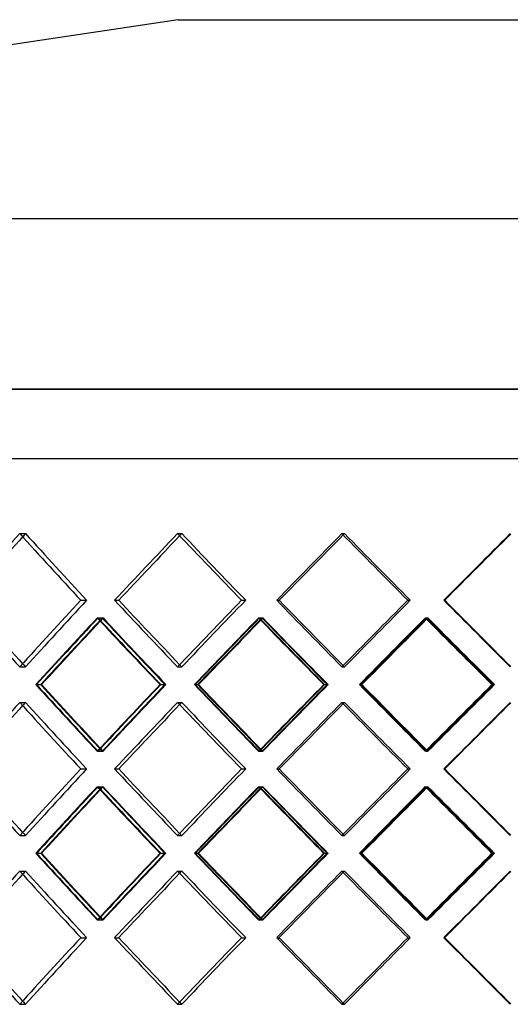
# Model space of a CAD drawing. Header units: millimetres. Extents: x -380 to 380, y -180 to 181.
# Tile 7 of 15: x -105 to -15, y 1 to 181. Entities that reach past the tile are written whole.
import ezdxf

# ---------------------------------------------------------------- set-up
doc = ezdxf.new("R2010")
doc.units = ezdxf.units.MM
doc.layers.add('HIDDEN', color=7, linetype='Continuous')
doc.layers.add('THICK', color=7, linetype='Continuous')

msp = doc.modelspace()

# ---------------------------------------------------------------- linework, layer by layer
at = {"layer": 'HIDDEN'}
for p, q in [((0, 113.14), (-380, 113.14)), ((-243.75, 100.5), (0, 100.5)), ((-104.85, 86.77), (-103.78, 86.77)), ((-104.85, 86.77), (-103.78, 86.77)), ((-76.1, 86.77), (-75.32, 86.77)), ((-76.1, 86.77), (-75.32, 86.77)), ((-46.14, 86.77), (-45.67, 86.77)), ((-46.14, 86.77), (-45.67, 86.77)), ((-93.72, 74.62), (-92.66, 74.62)), ((-93.72, 74.62), (-92.66, 74.62)), ((-87.56, 74.62), (-86.79, 74.62)), ((-64.45, 74.62), (-63.67, 74.62)), ((-64.45, 74.62), (-63.67, 74.62)), ((-58.02, 74.62), (-57.55, 74.62)), ((-34.15, 74.62), (-33.68, 74.62)), ((-34.15, 74.62), (-33.68, 74.62)), ((-27.57, 74.62), (-27.41, 74.62)), ((-90.72, 71.39), (-89.66, 71.39)), ((-90.58, 71.39), (-89.8, 71.39)), ((-61.32, 71.39), (-60.54, 71.39)), ((-61.16, 71.39), (-60.69, 71.39)), ((-30.94, 71.39), (-30.47, 71.39)), ((-30.78, 71.39), (-30.63, 71.39)), ((-104.85, 62.46), (-103.78, 62.46)), ((-104.85, 62.46), (-103.78, 62.46)), ((-76.1, 62.46), (-75.32, 62.46)), ((-76.1, 62.46), (-75.32, 62.46)), ((-46.14, 62.46), (-45.67, 62.46)), ((-46.14, 62.46), (-45.67, 62.46)), ((-101.81, 59.23), (-101.03, 59.23)), ((-79.28, 59.23), (-78.2, 59.23)), ((-79.16, 59.23), (-78.39, 59.23)), ((-72.9, 59.23), (-72.43, 59.23)), ((-49.43, 59.23), (-48.65, 59.23)), ((-49.31, 59.23), (-48.84, 59.23)), ((-42.85, 59.23), (-42.69, 59.23)), ((-18.81, 59.23), (-18.33, 59.23)), ((-18.69, 59.23), (-18.53, 59.23)), ((-104.85, 56), (-103.78, 56)), ((-104.85, 56), (-103.78, 56)), ((-76.1, 56), (-75.32, 56)), ((-76.1, 56), (-75.32, 56)), ((-46.14, 56), (-45.67, 56)), ((-46.14, 56), (-45.67, 56)), ((-90.72, 47.08), (-89.66, 47.08)), ((-90.58, 47.08), (-89.8, 47.08)), ((-61.32, 47.08), (-60.54, 47.08)), ((-61.16, 47.08), (-60.69, 47.08)), ((-30.94, 47.08), (-30.47, 47.08)), ((-30.78, 47.08), (-30.63, 47.08)), ((-93.72, 43.85), (-92.66, 43.85)), ((-93.72, 43.85), (-92.66, 43.85)), ((-87.56, 43.85), (-86.79, 43.85)), ((-64.45, 43.85), (-63.67, 43.85)), ((-64.45, 43.85), (-63.67, 43.85)), ((-58.02, 43.85), (-57.55, 43.85)), ((-34.15, 43.85), (-33.68, 43.85)), ((-34.15, 43.85), (-33.68, 43.85)), ((-27.57, 43.85), (-27.41, 43.85)), ((-90.72, 40.62), (-89.66, 40.62)), ((-90.58, 40.62), (-89.8, 40.62)), ((-61.32, 40.62), (-60.54, 40.62)), ((-61.16, 40.62), (-60.69, 40.62)), ((-30.94, 40.62), (-30.47, 40.62)), ((-30.78, 40.62), (-30.63, 40.62)), ((-104.85, 31.7), (-103.78, 31.7)), ((-104.85, 31.7), (-103.78, 31.7)), ((-76.1, 31.7), (-75.32, 31.7)), ((-76.1, 31.7), (-75.32, 31.7)), ((-46.14, 31.7), (-45.67, 31.7)), ((-46.14, 31.7), (-45.67, 31.7)), ((-101.81, 28.47), (-101.03, 28.47)), ((-79.28, 28.47), (-78.2, 28.47)), ((-79.16, 28.47), (-78.39, 28.47)), ((-72.9, 28.47), (-72.43, 28.47)), ((-49.43, 28.47), (-48.65, 28.47)), ((-49.31, 28.47), (-48.84, 28.47)), ((-42.85, 28.47), (-42.69, 28.47)), ((-18.81, 28.47), (-18.33, 28.47)), ((-18.69, 28.47), (-18.53, 28.47)), ((-104.85, 25.24), (-103.78, 25.24)), ((-104.85, 25.24), (-103.78, 25.24)), ((-76.1, 25.24), (-75.32, 25.24)), ((-76.1, 25.24), (-75.32, 25.24)), ((-46.14, 25.24), (-45.67, 25.24)), ((-46.14, 25.24), (-45.67, 25.24)), ((-90.72, 16.31), (-89.66, 16.31)), ((-90.58, 16.31), (-89.8, 16.31)), ((-61.32, 16.31), (-60.54, 16.31)), ((-61.16, 16.31), (-60.69, 16.31)), ((-30.94, 16.31), (-30.47, 16.31)), ((-30.78, 16.31), (-30.63, 16.31)), ((-93.72, 13.08), (-92.66, 13.08)), ((-93.72, 13.08), (-92.66, 13.08)), ((-87.56, 13.08), (-86.79, 13.08)), ((-64.45, 13.08), (-63.67, 13.08)), ((-64.45, 13.08), (-63.67, 13.08)), ((-58.02, 13.08), (-57.55, 13.08)), ((-34.15, 13.08), (-33.68, 13.08)), ((-34.15, 13.08), (-33.68, 13.08)), ((-27.57, 13.08), (-27.41, 13.08)), ((-104.85, 0.93), (-103.78, 0.93)), ((-104.85, 0.93), (-103.78, 0.93)), ((-76.1, 0.93), (-75.32, 0.93)), ((-76.1, 0.93), (-75.32, 0.93)), ((-46.14, 0.93), (-45.67, 0.93)), ((-46.14, 0.93), (-45.67, 0.93))]:
    msp.add_line(p, q, dxfattribs=at)
for centre, major_axis, ratio, start_param, end_param in [((0, 86.77), (237.88, 237.88), 0.223526, 1.790708, 1.793121), ((0, 86.77), (237.88, -237.88), 0.223526, -1.790708, -1.740832), ((0, 86.77), (-237.88, 237.88), 0.223526, 1.350885, 1.400761), ((0, 86.77), (-243.22, -243.22), 0.158384, -1.413717, -1.364348), ((0, 86.77), (240.75, 240.75), 0.158384, 1.727876, 1.729542), ((0, 86.77), (240.75, -240.75), 0.158384, -1.727876, -1.678), ((0, 86.77), (-240.75, 240.75), 0.158384, 1.413717, 1.463593), ((0, 86.77), (-245.16, -245.16), 0.094528, -1.476549, -1.427179), ((0, 86.77), (242.67, 242.67), 0.094528, 1.665044, 1.666022), ((0, 86.77), (242.67, -242.67), 0.094528, -1.665044, -1.615168), ((0, 86.77), (-242.67, 242.67), 0.094528, 1.476549, 1.526424), ((0, 86.77), (-246.13, -246.13), 0.031426, -1.53938, -1.490011), ((0, 62.46), (237.88, 237.88), 0.223526, 1.740832, 1.790708), ((0, 62.46), (-237.88, -237.88), 0.223526, -1.400761, -1.350885), ((0, 62.46), (-243.22, 243.22), 0.158384, 1.364348, 1.413717), ((0, 62.46), (240.75, 240.75), 0.158384, 1.678, 1.727876), ((0, 62.46), (-240.75, -240.75), 0.158384, -1.463593, -1.413717), ((0, 62.46), (-245.16, 245.16), 0.094528, 1.427179, 1.476549), ((0, 62.46), (242.67, 242.67), 0.094528, 1.615168, 1.665044), ((0, 62.46), (-242.67, -242.67), 0.094528, -1.526424, -1.476549), ((0, 62.46), (-246.13, 246.13), 0.031426, 1.490011, 1.53938), ((0, 86.77), (-243.22, -243.22), 0.158384, -1.351206, -1.301663), ((0, 86.77), (-240.75, -240.75), 0.158384, -1.350564, -1.300509), ((0, 56), (-243.22, 243.22), 0.158384, 1.351206, 1.400595), ((0, 56), (237.88, 237.88), 0.223526, 1.727555, 1.729908), ((0, 56), (-240.75, 240.75), 0.158384, 1.350564, 1.40046), ((0, 86.77), (237.88, -237.88), 0.223526, -1.727555, -1.6775), ((0, 86.77), (-245.16, -245.16), 0.094528, -1.414037, -1.364495), ((0, 86.77), (-242.67, -242.67), 0.094528, -1.413395, -1.363341), ((0, 56), (-245.16, 245.16), 0.094528, 1.414037, 1.463427), ((0, 56), (240.75, 240.75), 0.158384, 1.664723, 1.666362), ((0, 56), (-242.67, 242.67), 0.094528, 1.413395, 1.463292), ((0, 86.77), (240.75, -240.75), 0.158384, -1.664723, -1.614668), ((0, 86.77), (-246.13, -246.13), 0.031426, -1.476869, -1.427327), ((0, 86.77), (-243.63, -243.63), 0.031426, -1.476227, -1.426172), ((0, 56), (-246.13, 246.13), 0.031426, 1.476869, 1.526259), ((0, 56), (242.67, 242.67), 0.094528, 1.601891, 1.602861), ((0, 56), (-243.63, 243.63), 0.031426, 1.476227, 1.526124), ((0, 86.77), (242.67, -242.67), 0.094528, -1.601891, -1.551836), ((0, 62.46), (237.88, -237.88), 0.223526, -1.793121, -1.790708), ((0, 62.46), (240.75, -240.75), 0.158384, -1.729542, -1.727876), ((0, 62.46), (242.67, -242.67), 0.094528, -1.666022, -1.665044), ((0, 31.7), (-243.22, 243.22), 0.158384, 1.301663, 1.351206), ((0, 31.7), (-240.75, 240.75), 0.158384, 1.300509, 1.350564), ((0, 62.46), (-243.22, -243.22), 0.158384, -1.400595, -1.351206), ((0, 62.46), (-240.75, -240.75), 0.158384, -1.40046, -1.350564), ((0, 31.7), (237.88, 237.88), 0.223526, 1.6775, 1.727555), ((0, 31.7), (-245.16, 245.16), 0.094528, 1.364495, 1.414037), ((0, 31.7), (-242.67, 242.67), 0.094528, 1.363341, 1.413395), ((0, 62.46), (-245.16, -245.16), 0.094528, -1.463427, -1.414037), ((0, 62.46), (-242.67, -242.67), 0.094528, -1.463292, -1.413395), ((0, 31.7), (240.75, 240.75), 0.158384, 1.614668, 1.664723), ((0, 31.7), (-246.13, 246.13), 0.031426, 1.427327, 1.476869), ((0, 31.7), (-243.63, 243.63), 0.031426, 1.426172, 1.476227), ((0, 62.46), (-246.13, -246.13), 0.031426, -1.526259, -1.476869), ((0, 62.46), (-243.63, -243.63), 0.031426, -1.526124, -1.476227), ((0, 31.7), (242.67, 242.67), 0.094528, 1.551836, 1.601891), ((0, 56), (237.88, 237.88), 0.223526, 1.790708, 1.793121), ((0, 56), (237.88, -237.88), 0.223526, -1.790708, -1.740832), ((0, 56), (-237.88, 237.88), 0.223526, 1.350885, 1.400761), ((0, 56), (-243.22, -243.22), 0.158384, -1.413717, -1.364348), ((0, 56), (240.75, 240.75), 0.158384, 1.727876, 1.729542), ((0, 56), (240.75, -240.75), 0.158384, -1.727876, -1.678), ((0, 56), (-240.75, 240.75), 0.158384, 1.413717, 1.463593), ((0, 56), (-245.16, -245.16), 0.094528, -1.476549, -1.427179), ((0, 56), (242.67, 242.67), 0.094528, 1.665044, 1.666022), ((0, 56), (242.67, -242.67), 0.094528, -1.665044, -1.615168), ((0, 56), (-242.67, 242.67), 0.094528, 1.476549, 1.526424), ((0, 56), (-246.13, -246.13), 0.031426, -1.53938, -1.490011), ((0, 62.46), (237.88, -237.88), 0.223526, -1.729908, -1.727555), ((0, 62.46), (240.75, -240.75), 0.158384, -1.666362, -1.664723), ((0, 62.46), (242.67, -242.67), 0.094528, -1.602861, -1.601891), ((0, 31.7), (237.88, 237.88), 0.223526, 1.740832, 1.790708), ((0, 31.7), (-237.88, -237.88), 0.223526, -1.400761, -1.350885), ((0, 31.7), (-243.22, 243.22), 0.158384, 1.364348, 1.413717), ((0, 31.7), (240.75, 240.75), 0.158384, 1.678, 1.727876), ((0, 31.7), (-240.75, -240.75), 0.158384, -1.463593, -1.413717), ((0, 31.7), (-245.16, 245.16), 0.094528, 1.427179, 1.476549), ((0, 31.7), (242.67, 242.67), 0.094528, 1.615168, 1.665044), ((0, 31.7), (-242.67, -242.67), 0.094528, -1.526424, -1.476549), ((0, 31.7), (-246.13, 246.13), 0.031426, 1.490011, 1.53938), ((0, 56), (-243.22, -243.22), 0.158384, -1.351206, -1.301663), ((0, 56), (-240.75, -240.75), 0.158384, -1.350564, -1.300509), ((0, 25.24), (-243.22, 243.22), 0.158384, 1.351206, 1.400595), ((0, 25.24), (237.88, 237.88), 0.223526, 1.727555, 1.729908), ((0, 25.24), (-240.75, 240.75), 0.158384, 1.350564, 1.40046), ((0, 56), (237.88, -237.88), 0.223526, -1.727555, -1.6775), ((0, 56), (-245.16, -245.16), 0.094528, -1.414037, -1.364495), ((0, 56), (-242.67, -242.67), 0.094528, -1.413395, -1.363341), ((0, 25.24), (-245.16, 245.16), 0.094528, 1.414037, 1.463427), ((0, 25.24), (240.75, 240.75), 0.158384, 1.664723, 1.666362), ((0, 25.24), (-242.67, 242.67), 0.094528, 1.413395, 1.463292), ((0, 56), (240.75, -240.75), 0.158384, -1.664723, -1.614668), ((0, 56), (-246.13, -246.13), 0.031426, -1.476869, -1.427327), ((0, 56), (-243.63, -243.63), 0.031426, -1.476227, -1.426172), ((0, 25.24), (-246.13, 246.13), 0.031426, 1.476869, 1.526259), ((0, 25.24), (242.67, 242.67), 0.094528, 1.601891, 1.602861), ((0, 25.24), (-243.63, 243.63), 0.031426, 1.476227, 1.526124), ((0, 56), (242.67, -242.67), 0.094528, -1.601891, -1.551836), ((0, 31.7), (237.88, -237.88), 0.223526, -1.793121, -1.790708), ((0, 31.7), (240.75, -240.75), 0.158384, -1.729542, -1.727876), ((0, 31.7), (242.67, -242.67), 0.094528, -1.666022, -1.665044), ((0, 0.93), (-243.22, 243.22), 0.158384, 1.301663, 1.351206), ((0, 0.93), (-240.75, 240.75), 0.158384, 1.300509, 1.350564), ((0, 31.7), (-243.22, -243.22), 0.158384, -1.400595, -1.351206), ((0, 31.7), (-240.75, -240.75), 0.158384, -1.40046, -1.350564), ((0, 0.93), (237.88, 237.88), 0.223526, 1.6775, 1.727555), ((0, 0.93), (-245.16, 245.16), 0.094528, 1.364495, 1.414037), ((0, 0.93), (-242.67, 242.67), 0.094528, 1.363341, 1.413395), ((0, 31.7), (-245.16, -245.16), 0.094528, -1.463427, -1.414037), ((0, 31.7), (-242.67, -242.67), 0.094528, -1.463292, -1.413395), ((0, 0.93), (240.75, 240.75), 0.158384, 1.614668, 1.664723), ((0, 0.93), (-246.13, 246.13), 0.031426, 1.427327, 1.476869), ((0, 0.93), (-243.63, 243.63), 0.031426, 1.426172, 1.476227), ((0, 31.7), (-246.13, -246.13), 0.031426, -1.526259, -1.476869), ((0, 31.7), (-243.63, -243.63), 0.031426, -1.526124, -1.476227), ((0, 0.93), (242.67, 242.67), 0.094528, 1.551836, 1.601891), ((0, 25.24), (237.88, 237.88), 0.223526, 1.790708, 1.793121), ((0, 25.24), (237.88, -237.88), 0.223526, -1.790708, -1.740832), ((0, 25.24), (-237.88, 237.88), 0.223526, 1.350885, 1.400761), ((0, 25.24), (-243.22, -243.22), 0.158384, -1.413717, -1.364348), ((0, 25.24), (240.75, 240.75), 0.158384, 1.727876, 1.729542), ((0, 25.24), (240.75, -240.75), 0.158384, -1.727876, -1.678), ((0, 25.24), (-240.75, 240.75), 0.158384, 1.413717, 1.463593), ((0, 25.24), (-245.16, -245.16), 0.094528, -1.476549, -1.427179), ((0, 25.24), (242.67, 242.67), 0.094528, 1.665044, 1.666022), ((0, 25.24), (242.67, -242.67), 0.094528, -1.665044, -1.615168), ((0, 25.24), (-242.67, 242.67), 0.094528, 1.476549, 1.526424), ((0, 25.24), (-246.13, -246.13), 0.031426, -1.53938, -1.490011), ((0, 31.7), (237.88, -237.88), 0.223526, -1.729908, -1.727555), ((0, 31.7), (240.75, -240.75), 0.158384, -1.666362, -1.664723), ((0, 31.7), (242.67, -242.67), 0.094528, -1.602861, -1.601891), ((0, 0.93), (237.88, 237.88), 0.223526, 1.740832, 1.790708), ((0, 0.93), (-237.88, -237.88), 0.223526, -1.400761, -1.350885), ((0, 0.93), (-243.22, 243.22), 0.158384, 1.364348, 1.413717), ((0, 0.93), (240.75, 240.75), 0.158384, 1.678, 1.727876), ((0, 0.93), (-240.75, -240.75), 0.158384, -1.463593, -1.413717), ((0, 0.93), (-245.16, 245.16), 0.094528, 1.427179, 1.476549), ((0, 0.93), (242.67, 242.67), 0.094528, 1.615168, 1.665044), ((0, 0.93), (-242.67, -242.67), 0.094528, -1.526424, -1.476549), ((0, 0.93), (-246.13, 246.13), 0.031426, 1.490011, 1.53938), ((0, 0.93), (237.88, -237.88), 0.223526, -1.793121, -1.790708), ((0, 0.93), (240.75, -240.75), 0.158384, -1.729542, -1.727876), ((0, 0.93), (242.67, -242.67), 0.094528, -1.666022, -1.665044)]:
    msp.add_ellipse(centre, major_axis=major_axis, ratio=ratio, start_param=start_param, end_param=end_param, dxfattribs=at)
at = {"layer": 'THICK'}
for p, q in [((-76, 180.5), (-317.8, 144.24)), ((-76, 180.5), (0, 180.5)), ((-348.9, 144.24), (0, 144.24)), ((-380, 113.14), (0, 113.14)), ((-380, 100.5), (0, 100.5)), ((-87.56, 74.62), (-86.79, 74.62)), ((-58.02, 74.62), (-57.55, 74.62)), ((-27.57, 74.62), (-27.41, 74.62)), ((-101.92, 59.23), (-100.85, 59.23)), ((-73.02, 59.23), (-72.24, 59.23)), ((-42.96, 59.23), (-42.5, 59.23)), ((-87.56, 43.85), (-86.79, 43.85)), ((-58.02, 43.85), (-57.55, 43.85)), ((-27.57, 43.85), (-27.41, 43.85)), ((-101.92, 28.47), (-100.85, 28.47)), ((-73.02, 28.47), (-72.24, 28.47)), ((-42.96, 28.47), (-42.5, 28.47)), ((-87.56, 13.08), (-86.79, 13.08)), ((-58.02, 13.08), (-57.55, 13.08)), ((-27.57, 13.08), (-27.41, 13.08))]:
    msp.add_line(p, q, dxfattribs=at)
for centre, major_axis, ratio, start_param, end_param in [((0, 86.77), (240.32, 240.32), 0.223526, 1.790708, 1.840077), ((0, 86.77), (240.32, -240.32), 0.223526, -1.790708, -1.741339), ((0, 86.77), (243.22, 243.22), 0.158384, 1.727876, 1.777245), ((0, 86.77), (240.75, 240.75), 0.158384, 1.729542, 1.777752), ((0, 86.77), (243.22, -243.22), 0.158384, -1.727876, -1.678507), ((0, 86.77), (245.16, 245.16), 0.094528, 1.665044, 1.714413), ((0, 86.77), (242.67, 242.67), 0.094528, 1.666022, 1.71492), ((0, 86.77), (245.16, -245.16), 0.094528, -1.665044, -1.615675), ((0, 86.77), (246.13, 246.13), 0.031426, 1.602212, 1.651581), ((0, 86.77), (243.63, 243.63), 0.031426, 1.602535, 1.652088), ((0, 86.77), (237.88, 237.88), 0.223526, 1.793121, 1.840584), ((0, 62.46), (240.32, -240.32), 0.223526, -1.840077, -1.790708), ((0, 62.46), (237.88, -237.88), 0.223526, -1.840584, -1.793121), ((0, 62.46), (240.32, 240.32), 0.223526, 1.741339, 1.790708), ((0, 62.46), (243.22, -243.22), 0.158384, -1.777245, -1.727876), ((0, 62.46), (240.75, -240.75), 0.158384, -1.777752, -1.729542), ((0, 62.46), (243.22, 243.22), 0.158384, 1.678507, 1.727876), ((0, 62.46), (245.16, -245.16), 0.094528, -1.714413, -1.665044), ((0, 62.46), (242.67, -242.67), 0.094528, -1.71492, -1.666022), ((0, 62.46), (245.16, 245.16), 0.094528, 1.615675, 1.665044), ((0, 62.46), (246.13, -246.13), 0.031426, -1.651581, -1.602212), ((0, 62.46), (243.63, -243.63), 0.031426, -1.652088, -1.602535), ((0, 56), (240.32, 240.32), 0.223526, 1.728197, 1.777586), ((0, 56), (237.88, 237.88), 0.223526, 1.729908, 1.777451), ((0, 86.77), (240.32, -240.32), 0.223526, -1.728197, -1.678654), ((0, 56), (243.22, 243.22), 0.158384, 1.665365, 1.714754), ((0, 56), (240.75, 240.75), 0.158384, 1.666362, 1.71462), ((0, 86.77), (243.22, -243.22), 0.158384, -1.665365, -1.615822), ((0, 56), (245.16, 245.16), 0.094528, 1.602533, 1.651922), ((0, 56), (242.67, 242.67), 0.094528, 1.602861, 1.651788), ((0, 86.77), (245.16, -245.16), 0.094528, -1.602533, -1.55299), ((0, 62.46), (240.32, -240.32), 0.223526, -1.777586, -1.728197), ((0, 62.46), (237.88, -237.88), 0.223526, -1.777451, -1.729908), ((0, 31.7), (240.32, 240.32), 0.223526, 1.678654, 1.728197), ((0, 62.46), (243.22, -243.22), 0.158384, -1.714754, -1.665365), ((0, 62.46), (240.75, -240.75), 0.158384, -1.71462, -1.666362), ((0, 31.7), (243.22, 243.22), 0.158384, 1.615822, 1.665365), ((0, 62.46), (245.16, -245.16), 0.094528, -1.651922, -1.602533), ((0, 62.46), (242.67, -242.67), 0.094528, -1.651788, -1.602861), ((0, 31.7), (245.16, 245.16), 0.094528, 1.55299, 1.602533), ((0, 56), (240.32, 240.32), 0.223526, 1.790708, 1.840077), ((0, 56), (240.32, -240.32), 0.223526, -1.790708, -1.741339), ((0, 56), (243.22, 243.22), 0.158384, 1.727876, 1.777245), ((0, 56), (243.22, -243.22), 0.158384, -1.727876, -1.678507), ((0, 56), (245.16, 245.16), 0.094528, 1.665044, 1.714413), ((0, 56), (242.67, 242.67), 0.094528, 1.666022, 1.71492), ((0, 56), (245.16, -245.16), 0.094528, -1.665044, -1.615675), ((0, 56), (246.13, 246.13), 0.031426, 1.602212, 1.651581), ((0, 56), (243.63, 243.63), 0.031426, 1.602535, 1.652088), ((0, 56), (237.88, 237.88), 0.223526, 1.793121, 1.840584), ((0, 56), (240.75, 240.75), 0.158384, 1.729542, 1.777752), ((0, 31.7), (240.32, -240.32), 0.223526, -1.840077, -1.790708), ((0, 31.7), (237.88, -237.88), 0.223526, -1.840584, -1.793121), ((0, 31.7), (240.32, 240.32), 0.223526, 1.741339, 1.790708), ((0, 31.7), (243.22, -243.22), 0.158384, -1.777245, -1.727876), ((0, 31.7), (240.75, -240.75), 0.158384, -1.777752, -1.729542), ((0, 31.7), (243.22, 243.22), 0.158384, 1.678507, 1.727876), ((0, 31.7), (245.16, -245.16), 0.094528, -1.714413, -1.665044), ((0, 31.7), (242.67, -242.67), 0.094528, -1.71492, -1.666022), ((0, 31.7), (245.16, 245.16), 0.094528, 1.615675, 1.665044), ((0, 31.7), (246.13, -246.13), 0.031426, -1.651581, -1.602212), ((0, 31.7), (243.63, -243.63), 0.031426, -1.652088, -1.602535), ((0, 25.24), (240.32, 240.32), 0.223526, 1.728197, 1.777586), ((0, 25.24), (237.88, 237.88), 0.223526, 1.729908, 1.777451), ((0, 56), (240.32, -240.32), 0.223526, -1.728197, -1.678654), ((0, 25.24), (243.22, 243.22), 0.158384, 1.665365, 1.714754), ((0, 25.24), (240.75, 240.75), 0.158384, 1.666362, 1.71462), ((0, 56), (243.22, -243.22), 0.158384, -1.665365, -1.615822), ((0, 25.24), (245.16, 245.16), 0.094528, 1.602533, 1.651922), ((0, 25.24), (242.67, 242.67), 0.094528, 1.602861, 1.651788), ((0, 56), (245.16, -245.16), 0.094528, -1.602533, -1.55299), ((0, 31.7), (240.32, -240.32), 0.223526, -1.777586, -1.728197), ((0, 31.7), (237.88, -237.88), 0.223526, -1.777451, -1.729908), ((0, 0.93), (240.32, 240.32), 0.223526, 1.678654, 1.728197), ((0, 31.7), (243.22, -243.22), 0.158384, -1.714754, -1.665365), ((0, 31.7), (240.75, -240.75), 0.158384, -1.71462, -1.666362), ((0, 0.93), (243.22, 243.22), 0.158384, 1.615822, 1.665365), ((0, 31.7), (245.16, -245.16), 0.094528, -1.651922, -1.602533), ((0, 31.7), (242.67, -242.67), 0.094528, -1.651788, -1.602861), ((0, 0.93), (245.16, 245.16), 0.094528, 1.55299, 1.602533), ((0, 25.24), (240.32, 240.32), 0.223526, 1.790708, 1.840077), ((0, 25.24), (240.32, -240.32), 0.223526, -1.790708, -1.741339), ((0, 25.24), (243.22, 243.22), 0.158384, 1.727876, 1.777245), ((0, 25.24), (243.22, -243.22), 0.158384, -1.727876, -1.678507), ((0, 25.24), (245.16, 245.16), 0.094528, 1.665044, 1.714413), ((0, 25.24), (245.16, -245.16), 0.094528, -1.665044, -1.615675), ((0, 25.24), (246.13, 246.13), 0.031426, 1.602212, 1.651581), ((0, 25.24), (243.63, 243.63), 0.031426, 1.602535, 1.652088), ((0, 25.24), (237.88, 237.88), 0.223526, 1.793121, 1.840584), ((0, 25.24), (240.75, 240.75), 0.158384, 1.729542, 1.777752), ((0, 25.24), (242.67, 242.67), 0.094528, 1.666022, 1.71492), ((0, 0.93), (240.32, -240.32), 0.223526, -1.840077, -1.790708), ((0, 0.93), (237.88, -237.88), 0.223526, -1.840584, -1.793121), ((0, 0.93), (240.32, 240.32), 0.223526, 1.741339, 1.790708), ((0, 0.93), (243.22, -243.22), 0.158384, -1.777245, -1.727876), ((0, 0.93), (240.75, -240.75), 0.158384, -1.777752, -1.729542), ((0, 0.93), (243.22, 243.22), 0.158384, 1.678507, 1.727876), ((0, 0.93), (245.16, -245.16), 0.094528, -1.714413, -1.665044), ((0, 0.93), (242.67, -242.67), 0.094528, -1.71492, -1.666022), ((0, 0.93), (245.16, 245.16), 0.094528, 1.615675, 1.665044), ((0, 0.93), (246.13, -246.13), 0.031426, -1.651581, -1.602212), ((0, 0.93), (243.63, -243.63), 0.031426, -1.652088, -1.602535)]:
    msp.add_ellipse(centre, major_axis=major_axis, ratio=ratio, start_param=start_param, end_param=end_param, dxfattribs=at)

doc.saveas('drawing.dxf')
